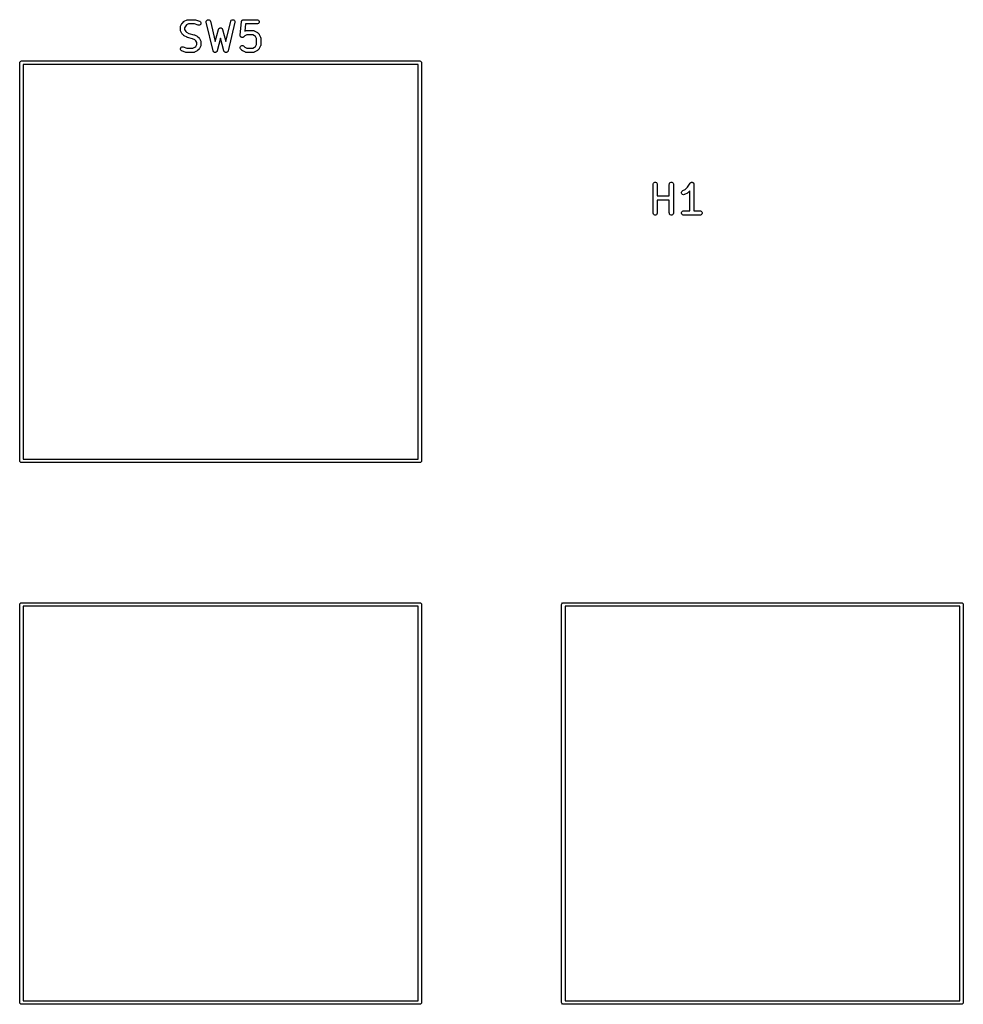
# Model space of a CAD drawing. Header units: inches. Extents: x 1.18 to 3.99, y -2.44 to -1.08.
# Tile 6 of 6: x 2.69 to 3.99, y -2.44 to -1.08. Entities that reach past the tile are written whole.
import ezdxf

# ---------------------------------------------------------------- set-up
doc = ezdxf.new("R2010")
doc.units = ezdxf.units.IN
doc.header["$MEASUREMENT"] = 0
doc.layers.add('F.Silkscreen', color=41, linetype='CONTINUOUS', true_color=0xf2eda1)

msp = doc.modelspace()

# ---------------------------------------------------------------- linework, layer by layer
at = {"layer": 'F.Silkscreen', "linetype": 'CONTINUOUS'}
for p, q in [((2.9117, -1.0893), (2.9135, -1.0874)), ((2.9135, -1.0874), (2.9138, -1.0872)), ((2.9138, -1.0872), (2.9139, -1.0871)), ((2.9138, -1.0872), (2.9138, -1.0872)), ((2.9139, -1.0871), (2.914, -1.0871)), ((2.914, -1.0871), (2.9141, -1.087)), ((2.9141, -1.087), (2.9143, -1.0869)), ((2.9143, -1.0869), (2.9181, -1.085)), ((2.9181, -1.085), (2.9186, -1.0848)), ((2.9186, -1.0848), (2.9187, -1.0848)), ((2.9187, -1.0848), (2.9188, -1.0847)), ((2.9188, -1.0847), (2.9194, -1.0847)), ((2.9194, -1.0847), (2.9287, -1.0847)), ((2.9287, -1.0847), (2.929, -1.0847)), ((2.929, -1.0847), (2.9291, -1.0847)), ((2.9291, -1.0847), (2.9292, -1.0847)), ((2.9292, -1.0847), (2.9293, -1.0847)), ((2.9293, -1.0847), (2.9294, -1.0848)), ((2.9294, -1.0848), (2.9297, -1.0848)), ((2.9297, -1.0848), (2.9353, -1.0867)), ((2.9353, -1.0867), (2.9358, -1.0869)), ((2.9358, -1.0869), (2.9367, -1.0877)), ((2.9367, -1.0877), (2.9372, -1.0887)), ((2.9445, -1.0877), (2.9447, -1.0866)), ((2.9446, -1.0883), (2.9445, -1.0877)), ((2.9447, -1.0866), (2.9453, -1.0856)), ((2.9453, -1.0856), (2.9463, -1.0849)), ((2.9463, -1.0849), (2.9474, -1.0847)), ((2.9474, -1.0847), (2.9485, -1.0849)), ((2.9485, -1.0849), (2.9495, -1.0855)), ((2.9495, -1.0855), (2.9502, -1.0864)), ((2.9502, -1.0864), (2.9504, -1.0869)), ((2.9504, -1.0869), (2.957, -1.1149)), ((2.9717, -1.1149), (2.9784, -1.0869)), ((2.9784, -1.0869), (2.9786, -1.0864)), ((2.9786, -1.0864), (2.9792, -1.0855)), ((2.9792, -1.0855), (2.9802, -1.0849)), ((2.9802, -1.0849), (2.9814, -1.0847)), ((2.9814, -1.0847), (2.9825, -1.0849)), ((2.9825, -1.0849), (2.9834, -1.0856)), ((2.9834, -1.0856), (2.984, -1.0866)), ((2.984, -1.0866), (2.9842, -1.0877)), ((2.9842, -1.0877), (2.9841, -1.0883)), ((2.9914, -1.1061), (2.9933, -1.0873)), ((2.9933, -1.0871), (2.9934, -1.087)), ((2.9933, -1.0873), (2.9933, -1.0871)), ((2.9933, -1.0871), (2.9933, -1.0871)), ((2.9934, -1.0868), (2.9936, -1.0864)), ((2.9934, -1.087), (2.9934, -1.0868)), ((2.9936, -1.0864), (2.9938, -1.086)), ((2.9938, -1.086), (2.9939, -1.0859)), ((2.9939, -1.0859), (2.994, -1.0858)), ((2.994, -1.0858), (2.9943, -1.0855)), ((2.9943, -1.0855), (2.9946, -1.0852)), ((2.9946, -1.0852), (2.9947, -1.0851)), ((2.9947, -1.0851), (2.9949, -1.085)), ((2.9949, -1.085), (2.9953, -1.0849)), ((2.9953, -1.0849), (2.9957, -1.0847)), ((2.9957, -1.0847), (2.9959, -1.0847)), ((2.9959, -1.0847), (2.996, -1.0847)), ((2.996, -1.0847), (2.996, -1.0847)), ((2.996, -1.0847), (2.9962, -1.0847)), ((2.9962, -1.0847), (3.015, -1.0847)), ((3.015, -1.0847), (3.0156, -1.0847)), ((3.0156, -1.0847), (3.0166, -1.0852)), ((3.0166, -1.0852), (3.0174, -1.086)), ((3.0174, -1.086), (3.0179, -1.0871)), ((3.0179, -1.0871), (3.0179, -1.0882)), ((2.9089, -1.0951), (2.909, -1.0946)), ((2.9089, -1.0989), (2.9089, -1.0951)), ((2.909, -1.0995), (2.9089, -1.0989)), ((2.909, -1.0943), (2.9092, -1.0938)), ((2.909, -1.0945), (2.909, -1.0943)), ((2.909, -1.0946), (2.909, -1.0945)), ((2.909, -1.0996), (2.909, -1.0995)), ((2.909, -1.0997), (2.909, -1.0996)), ((2.9092, -1.1002), (2.909, -1.0997)), ((2.9092, -1.0938), (2.9111, -1.0901)), ((2.9111, -1.1039), (2.9092, -1.1002)), ((2.9111, -1.0901), (2.9113, -1.0898)), ((2.9113, -1.0898), (2.9113, -1.0897)), ((2.9113, -1.0897), (2.9114, -1.0897)), ((2.9114, -1.0896), (2.9115, -1.0895)), ((2.9114, -1.0897), (2.9114, -1.0896)), ((2.9115, -1.0895), (2.9117, -1.0893)), ((2.9162, -1.0931), (2.9148, -1.0958)), ((2.9148, -1.0958), (2.9148, -1.0982)), ((2.9148, -1.0982), (2.9162, -1.1009)), ((2.9174, -1.0919), (2.9162, -1.0931)), ((2.9162, -1.1009), (2.9174, -1.1021)), ((2.9201, -1.0906), (2.9174, -1.0919)), ((2.9283, -1.0906), (2.9201, -1.0906)), ((2.9334, -1.0923), (2.9283, -1.0906)), ((2.934, -1.0924), (2.9334, -1.0923)), ((2.9352, -1.0924), (2.934, -1.0924)), ((2.9362, -1.0918), (2.9352, -1.0924)), ((2.9369, -1.091), (2.9362, -1.0918)), ((2.9373, -1.0899), (2.9369, -1.091)), ((2.9372, -1.0887), (2.9373, -1.0899)), ((2.954, -1.1277), (2.9446, -1.0883)), ((2.957, -1.1149), (2.9615, -1.0981)), ((2.9615, -1.0981), (2.9616, -1.098)), ((2.9616, -1.0979), (2.9617, -1.0976)), ((2.9616, -1.098), (2.9616, -1.0979)), ((2.9616, -1.0979), (2.9616, -1.0979)), ((2.9617, -1.0976), (2.962, -1.0973)), ((2.962, -1.0973), (2.9622, -1.0969)), ((2.9622, -1.0969), (2.9623, -1.0968)), ((2.9623, -1.0968), (2.9624, -1.0967)), ((2.9624, -1.0967), (2.9628, -1.0965)), ((2.9628, -1.0965), (2.9631, -1.0962)), ((2.9631, -1.0962), (2.9633, -1.0962)), ((2.9633, -1.0962), (2.9634, -1.0961)), ((2.9634, -1.0961), (2.9638, -1.096)), ((2.9638, -1.096), (2.9642, -1.0959)), ((2.9642, -1.0959), (2.9644, -1.096)), ((2.9644, -1.096), (2.9646, -1.0959)), ((2.9646, -1.0959), (2.9649, -1.096)), ((2.9649, -1.096), (2.9653, -1.0961)), ((2.9653, -1.0961), (2.9655, -1.0962)), ((2.9655, -1.0962), (2.9657, -1.0962)), ((2.9657, -1.0962), (2.966, -1.0965)), ((2.966, -1.0965), (2.9663, -1.0967)), ((2.9663, -1.0967), (2.9664, -1.0968)), ((2.9664, -1.0968), (2.9666, -1.0969)), ((2.9666, -1.0969), (2.9668, -1.0973)), ((2.9668, -1.0973), (2.967, -1.0976)), ((2.967, -1.0976), (2.9671, -1.0979)), ((2.9671, -1.0979), (2.9672, -1.0979)), ((2.9672, -1.0979), (2.9672, -1.098)), ((2.9672, -1.098), (2.9672, -1.0981)), ((2.9672, -1.0981), (2.9717, -1.1149)), ((2.9841, -1.0883), (2.9747, -1.1277)), ((2.9989, -1.0906), (2.9979, -1.1004)), ((2.9979, -1.1004), (2.9987, -1.1)), ((2.9987, -1.1), (2.9992, -1.0998)), ((3.015, -1.0906), (2.9989, -1.0906)), ((2.9992, -1.0998), (2.9993, -1.0998)), ((2.9993, -1.0998), (2.9994, -1.0997)), ((2.9994, -1.0997), (3, -1.0997)), ((3, -1.0997), (3.0094, -1.0997)), ((3.0094, -1.0997), (3.0099, -1.0997)), ((3.0099, -1.0997), (3.01, -1.0998)), ((3.01, -1.0998), (3.0101, -1.0998)), ((3.0101, -1.0998), (3.0107, -1.1)), ((3.0107, -1.1), (3.0144, -1.1019)), ((3.0156, -1.0905), (3.015, -1.0906)), ((3.0166, -1.0901), (3.0156, -1.0905)), ((3.0174, -1.0893), (3.0166, -1.0901)), ((3.0179, -1.0882), (3.0174, -1.0893)), ((2.9113, -1.1042), (2.9111, -1.1039)), ((2.9113, -1.1043), (2.9113, -1.1042)), ((2.9114, -1.1044), (2.9113, -1.1043)), ((2.9115, -1.1045), (2.9114, -1.1044)), ((2.9114, -1.1044), (2.9114, -1.1044)), ((2.9117, -1.1047), (2.9115, -1.1045)), ((2.9135, -1.1066), (2.9117, -1.1047)), ((2.9138, -1.1068), (2.9135, -1.1066)), ((2.9139, -1.1069), (2.9138, -1.1068)), ((2.9138, -1.1068), (2.9138, -1.1068)), ((2.914, -1.107), (2.9139, -1.1069)), ((2.9141, -1.107), (2.914, -1.107)), ((2.9143, -1.1071), (2.9141, -1.107)), ((2.9181, -1.109), (2.9143, -1.1071)), ((2.9174, -1.1021), (2.9204, -1.1036)), ((2.9184, -1.1091), (2.9181, -1.109)), ((2.9181, -1.109), (2.9181, -1.109)), ((2.9181, -1.109), (2.9181, -1.109)), ((2.9186, -1.1092), (2.9184, -1.1091)), ((2.9187, -1.1092), (2.9186, -1.1092)), ((2.9186, -1.1092), (2.9186, -1.1092)), ((2.9258, -1.111), (2.9187, -1.1092)), ((2.9204, -1.1036), (2.9276, -1.1054)), ((2.9289, -1.1126), (2.9258, -1.111)), ((2.9276, -1.1054), (2.9276, -1.1054)), ((2.9276, -1.1054), (2.9277, -1.1054)), ((2.9277, -1.1054), (2.9279, -1.1055)), ((2.9279, -1.1055), (2.9281, -1.1056)), ((2.9281, -1.1056), (2.9282, -1.1056)), ((2.9282, -1.1056), (2.9282, -1.1056)), ((2.9282, -1.1056), (2.9319, -1.1075)), ((2.9301, -1.1138), (2.9289, -1.1126)), ((2.9314, -1.1164), (2.9301, -1.1138)), ((2.9319, -1.1075), (2.9322, -1.1076)), ((2.9322, -1.1076), (2.9323, -1.1077)), ((2.9323, -1.1077), (2.9323, -1.1077)), ((2.9323, -1.1077), (2.9324, -1.1078)), ((2.9324, -1.1078), (2.9325, -1.1079)), ((2.9325, -1.1079), (2.9327, -1.108)), ((2.9327, -1.108), (2.9346, -1.1099)), ((2.9346, -1.1099), (2.9348, -1.1101)), ((2.9348, -1.1101), (2.9348, -1.1102)), ((2.9348, -1.1102), (2.9349, -1.1103)), ((2.9349, -1.1103), (2.935, -1.1104)), ((2.935, -1.1104), (2.935, -1.1104)), ((2.935, -1.1104), (2.9351, -1.1107)), ((2.9351, -1.1107), (2.937, -1.1144)), ((2.937, -1.1144), (2.9372, -1.115)), ((2.9372, -1.115), (2.9372, -1.1151)), ((2.9372, -1.1151), (2.9373, -1.1152)), ((2.9373, -1.1152), (2.9373, -1.1158)), ((2.9644, -1.1103), (2.9597, -1.1278)), ((2.969, -1.1278), (2.9644, -1.1103)), ((2.9914, -1.1067), (2.9914, -1.1061)), ((2.9915, -1.1068), (2.9914, -1.1067)), ((2.9915, -1.107), (2.9915, -1.1068)), ((2.9916, -1.1074), (2.9915, -1.107)), ((2.9918, -1.1078), (2.9916, -1.1074)), ((2.9919, -1.1079), (2.9918, -1.1078)), ((2.9919, -1.108), (2.9919, -1.1079)), ((2.9922, -1.1083), (2.9919, -1.108)), ((2.9925, -1.1087), (2.9922, -1.1083)), ((2.9926, -1.1087), (2.9925, -1.1087)), ((2.9927, -1.1088), (2.9926, -1.1087)), ((2.9931, -1.109), (2.9927, -1.1088)), ((2.9935, -1.1092), (2.9931, -1.109)), ((2.9937, -1.1092), (2.9935, -1.1092)), ((2.9938, -1.1093), (2.9937, -1.1092)), ((2.9942, -1.1093), (2.9938, -1.1093)), ((2.9947, -1.1093), (2.9942, -1.1093)), ((2.9948, -1.1093), (2.9947, -1.1093)), ((2.9949, -1.1093), (2.9948, -1.1093)), ((2.9953, -1.1091), (2.9949, -1.1093)), ((2.9958, -1.109), (2.9953, -1.1091)), ((2.9959, -1.1089), (2.9958, -1.109)), ((2.996, -1.1088), (2.9959, -1.1089)), ((2.9965, -1.1085), (2.996, -1.1088)), ((2.998, -1.1069), (2.9965, -1.1085)), ((3.0007, -1.1056), (2.998, -1.1069)), ((3.0087, -1.1056), (3.0007, -1.1056)), ((3.0114, -1.1069), (3.0087, -1.1056)), ((3.0126, -1.1081), (3.0114, -1.1069)), ((3.0139, -1.1108), (3.0126, -1.1081)), ((3.0139, -1.1188), (3.0139, -1.1108)), ((3.0144, -1.1019), (3.0147, -1.102)), ((3.0147, -1.102), (3.0148, -1.102)), ((3.0148, -1.102), (3.0148, -1.1021)), ((3.0148, -1.1021), (3.0149, -1.1022)), ((3.0149, -1.1022), (3.015, -1.1022)), ((3.015, -1.1022), (3.0152, -1.1024)), ((3.0152, -1.1024), (3.0171, -1.1043)), ((3.0171, -1.1043), (3.0173, -1.1045)), ((3.0173, -1.1045), (3.0173, -1.1046)), ((3.0173, -1.1046), (3.0174, -1.1047)), ((3.0174, -1.1047), (3.0174, -1.1047)), ((3.0174, -1.1047), (3.0175, -1.1048)), ((3.0175, -1.1048), (3.0176, -1.1051)), ((3.0176, -1.1051), (3.0195, -1.1088)), ((3.0195, -1.1088), (3.0197, -1.1093)), ((3.0197, -1.1093), (3.0197, -1.1095)), ((3.0197, -1.1095), (3.0198, -1.1096)), ((3.0198, -1.1096), (3.0198, -1.1101)), ((3.0198, -1.1101), (3.0198, -1.1195)), ((2.9089, -1.1248), (2.9093, -1.1237)), ((2.909, -1.1259), (2.9089, -1.1248)), ((2.9095, -1.1269), (2.909, -1.1259)), ((2.9093, -1.1237), (2.9101, -1.1228)), ((2.9104, -1.1277), (2.9095, -1.1269)), ((2.9101, -1.1228), (2.9111, -1.1223)), ((2.9109, -1.1279), (2.9104, -1.1277)), ((2.9166, -1.1298), (2.9109, -1.1279)), ((2.9111, -1.1223), (2.9122, -1.1222)), ((2.9122, -1.1222), (2.9128, -1.1223)), ((2.9128, -1.1223), (2.918, -1.124)), ((2.918, -1.124), (2.9262, -1.124)), ((2.9262, -1.124), (2.9289, -1.1227)), ((2.9319, -1.1278), (2.9282, -1.1296)), ((2.9289, -1.1227), (2.9301, -1.1215)), ((2.9301, -1.1215), (2.9314, -1.1188)), ((2.9314, -1.1188), (2.9314, -1.1164)), ((2.9322, -1.1276), (2.9319, -1.1278)), ((2.9323, -1.1276), (2.9322, -1.1276)), ((2.9324, -1.1275), (2.9323, -1.1275)), ((2.9323, -1.1275), (2.9323, -1.1276)), ((2.9325, -1.1274), (2.9324, -1.1275)), ((2.9327, -1.1272), (2.9325, -1.1274)), ((2.9346, -1.1253), (2.9327, -1.1272)), ((2.9348, -1.1251), (2.9346, -1.1253)), ((2.9349, -1.125), (2.9348, -1.1251)), ((2.9348, -1.1251), (2.9348, -1.1251)), ((2.935, -1.1249), (2.9349, -1.125)), ((2.9351, -1.1246), (2.935, -1.1248)), ((2.935, -1.1248), (2.935, -1.1249)), ((2.937, -1.1208), (2.9351, -1.1246)), ((2.9372, -1.1203), (2.937, -1.1208)), ((2.9373, -1.1201), (2.9372, -1.1202)), ((2.9372, -1.1202), (2.9372, -1.1203)), ((2.9373, -1.1158), (2.9373, -1.1195)), ((2.9373, -1.1195), (2.9373, -1.1201)), ((2.9541, -1.1279), (2.954, -1.1277)), ((2.9541, -1.128), (2.9541, -1.1279)), ((2.9542, -1.1282), (2.9541, -1.128)), ((2.9541, -1.128), (2.9541, -1.128)), ((2.9544, -1.1286), (2.9542, -1.1282)), ((2.9547, -1.129), (2.9544, -1.1286)), ((2.9593, -1.1286), (2.959, -1.129)), ((2.9595, -1.1283), (2.9593, -1.1286)), ((2.9596, -1.1281), (2.9595, -1.1283)), ((2.9597, -1.128), (2.9596, -1.128)), ((2.9596, -1.128), (2.9596, -1.1281)), ((2.9597, -1.1278), (2.9597, -1.128)), ((2.9691, -1.128), (2.969, -1.1278)), ((2.9691, -1.1281), (2.9691, -1.128)), ((2.9691, -1.128), (2.9691, -1.128)), ((2.9692, -1.1283), (2.9691, -1.1281)), ((2.9695, -1.1286), (2.9692, -1.1283)), ((2.9697, -1.129), (2.9695, -1.1286)), ((2.9743, -1.1286), (2.9741, -1.129)), ((2.9746, -1.1282), (2.9743, -1.1286)), ((2.9747, -1.128), (2.9746, -1.128)), ((2.9746, -1.128), (2.9746, -1.1282)), ((2.9747, -1.1277), (2.9747, -1.1279)), ((2.9747, -1.1279), (2.9747, -1.128)), ((2.9915, -1.1227), (2.9919, -1.1216)), ((2.9915, -1.1238), (2.9915, -1.1227)), ((2.9919, -1.1249), (2.9915, -1.1238)), ((2.9919, -1.1216), (2.9927, -1.1208)), ((2.9923, -1.1253), (2.9919, -1.1249)), ((2.9942, -1.1272), (2.9923, -1.1253)), ((2.9927, -1.1208), (2.9938, -1.1204)), ((2.9938, -1.1204), (2.9949, -1.1204)), ((2.9944, -1.1274), (2.9942, -1.1272)), ((2.9944, -1.1275), (2.9944, -1.1274)), ((2.9945, -1.1275), (2.9944, -1.1275)), ((2.9946, -1.1276), (2.9945, -1.1275)), ((2.9947, -1.1276), (2.9946, -1.1276)), ((2.9949, -1.1278), (2.9947, -1.1276)), ((2.9949, -1.1204), (2.996, -1.1208)), ((2.9987, -1.1296), (2.9949, -1.1278)), ((2.996, -1.1208), (2.9965, -1.1212)), ((2.9965, -1.1212), (2.998, -1.1227)), ((2.998, -1.1227), (3.0007, -1.124)), ((3.0007, -1.124), (3.0087, -1.124)), ((3.0087, -1.124), (3.0114, -1.1227)), ((3.0144, -1.1278), (3.0107, -1.1296)), ((3.0114, -1.1227), (3.0126, -1.1215)), ((3.0126, -1.1215), (3.0139, -1.1188)), ((3.0147, -1.1276), (3.0144, -1.1278)), ((3.0148, -1.1276), (3.0147, -1.1276)), ((3.0149, -1.1275), (3.0148, -1.1275)), ((3.0148, -1.1275), (3.0148, -1.1276)), ((3.015, -1.1274), (3.0149, -1.1275)), ((3.0152, -1.1272), (3.015, -1.1274)), ((3.0171, -1.1253), (3.0152, -1.1272)), ((3.0173, -1.1251), (3.0171, -1.1253)), ((3.0174, -1.125), (3.0173, -1.1251)), ((3.0173, -1.1251), (3.0173, -1.1251)), ((3.0175, -1.1248), (3.0174, -1.1249)), ((3.0174, -1.1249), (3.0174, -1.125)), ((3.0176, -1.1246), (3.0175, -1.1248)), ((3.0195, -1.1208), (3.0176, -1.1246)), ((3.0197, -1.1203), (3.0195, -1.1208)), ((3.0198, -1.1201), (3.0197, -1.1202)), ((3.0197, -1.1202), (3.0197, -1.1203)), ((3.0198, -1.1195), (3.0198, -1.1201)), ((2.6872, -1.1432), (2.6885, -1.1419)), ((2.6885, -1.1419), (2.6894, -1.1417)), ((2.6894, -1.1417), (3.2394, -1.1417)), ((2.9169, -1.1299), (2.9166, -1.1298)), ((2.917, -1.1299), (2.9169, -1.1299)), ((2.9169, -1.1299), (2.9169, -1.1299)), ((2.9171, -1.1299), (2.917, -1.1299)), ((2.9172, -1.1299), (2.9171, -1.1299)), ((2.9175, -1.13), (2.9172, -1.1299)), ((2.9269, -1.13), (2.9175, -1.13)), ((2.9275, -1.1299), (2.9269, -1.13)), ((2.9277, -1.1298), (2.9275, -1.1299)), ((2.9275, -1.1299), (2.9275, -1.1299)), ((2.9282, -1.1296), (2.9277, -1.1298)), ((2.9548, -1.129), (2.9547, -1.129)), ((2.9549, -1.1292), (2.9548, -1.129)), ((2.9552, -1.1294), (2.9549, -1.1292)), ((2.9556, -1.1297), (2.9552, -1.1294)), ((2.9557, -1.1297), (2.9556, -1.1297)), ((2.9558, -1.1298), (2.9557, -1.1297)), ((2.9563, -1.1298), (2.9558, -1.1298)), ((2.9567, -1.1299), (2.9563, -1.1298)), ((2.9568, -1.1299), (2.9567, -1.1299)), ((2.957, -1.13), (2.9568, -1.1299)), ((2.9574, -1.1299), (2.957, -1.13)), ((2.9578, -1.1298), (2.9574, -1.1299)), ((2.958, -1.1297), (2.9578, -1.1298)), ((2.9581, -1.1297), (2.958, -1.1297)), ((2.9584, -1.1294), (2.9581, -1.1297)), ((2.9588, -1.1292), (2.9584, -1.1294)), ((2.9589, -1.1291), (2.9588, -1.1292)), ((2.959, -1.129), (2.9589, -1.1291)), ((2.9698, -1.1291), (2.9697, -1.129)), ((2.9699, -1.1292), (2.9698, -1.1291)), ((2.9703, -1.1294), (2.9699, -1.1292)), ((2.9706, -1.1297), (2.9703, -1.1294)), ((2.9708, -1.1297), (2.9706, -1.1297)), ((2.9709, -1.1298), (2.9708, -1.1297)), ((2.9713, -1.1299), (2.9709, -1.1298)), ((2.9718, -1.13), (2.9713, -1.1299)), ((2.9719, -1.1299), (2.9718, -1.13)), ((2.9721, -1.1299), (2.9719, -1.1299)), ((2.9725, -1.1298), (2.9721, -1.1299)), ((2.9729, -1.1298), (2.9725, -1.1298)), ((2.973, -1.1297), (2.9729, -1.1298)), ((2.9732, -1.1297), (2.973, -1.1297)), ((2.9735, -1.1294), (2.9732, -1.1297)), ((2.9739, -1.1292), (2.9735, -1.1294)), ((2.974, -1.129), (2.9739, -1.1292)), ((2.9741, -1.129), (2.974, -1.129)), ((2.9992, -1.1298), (2.9987, -1.1296)), ((2.9993, -1.1299), (2.9992, -1.1298)), ((2.9994, -1.1299), (2.9993, -1.1299)), ((3, -1.13), (2.9994, -1.1299)), ((3.0094, -1.13), (3, -1.13)), ((3.0099, -1.1299), (3.0094, -1.13)), ((3.01, -1.1299), (3.0099, -1.1299)), ((3.0101, -1.1298), (3.01, -1.1299)), ((3.0107, -1.1296), (3.0101, -1.1298)), ((3.2394, -1.1417), (3.2403, -1.1419)), ((3.2403, -1.1419), (3.2416, -1.1432)), ((2.687, -1.1441), (2.6872, -1.1432)), ((2.687, -1.6941), (2.687, -1.1441)), ((2.6917, -1.1465), (2.6917, -1.6917)), ((3.237, -1.1465), (2.6917, -1.1465)), ((3.237, -1.6917), (3.237, -1.1465)), ((3.2416, -1.1432), (3.2417, -1.1441)), ((3.2417, -1.1441), (3.2417, -1.6941)), ((3.5615, -1.3122), (3.5616, -1.3116)), ((3.5615, -1.3516), (3.5615, -1.3122)), ((3.5616, -1.3116), (3.562, -1.3106)), ((3.562, -1.3106), (3.5629, -1.3097)), ((3.5629, -1.3097), (3.5639, -1.3093)), ((3.5639, -1.3093), (3.5651, -1.3093)), ((3.5651, -1.3093), (3.5661, -1.3097)), ((3.5661, -1.3097), (3.5669, -1.3106)), ((3.5669, -1.3106), (3.5674, -1.3116)), ((3.5674, -1.3116), (3.5674, -1.3122)), ((3.5674, -1.3122), (3.5674, -1.328)), ((3.584, -1.3122), (3.5841, -1.3116)), ((3.584, -1.328), (3.584, -1.3122)), ((3.5841, -1.3116), (3.5845, -1.3106)), ((3.5845, -1.3106), (3.5853, -1.3097)), ((3.5853, -1.3097), (3.5864, -1.3093)), ((3.5864, -1.3093), (3.5876, -1.3093)), ((3.5876, -1.3093), (3.5886, -1.3097)), ((3.5886, -1.3097), (3.5894, -1.3106)), ((3.5894, -1.3106), (3.5899, -1.3116)), ((3.5899, -1.3116), (3.5899, -1.3122)), ((3.5899, -1.3122), (3.5899, -1.3516)), ((3.6025, -1.3208), (3.6059, -1.3191)), ((3.6059, -1.3191), (3.6091, -1.3159)), ((3.6091, -1.3159), (3.6127, -1.3106)), ((3.6127, -1.3106), (3.613, -1.3101)), ((3.6127, -1.3106), (3.6127, -1.3106)), ((3.6127, -1.3106), (3.6127, -1.3106)), ((3.6127, -1.3106), (3.6127, -1.3106)), ((3.613, -1.3101), (3.6133, -1.3099)), ((3.6133, -1.3099), (3.6135, -1.3097)), ((3.6135, -1.3097), (3.6137, -1.3096)), ((3.6137, -1.3096), (3.614, -1.3095)), ((3.614, -1.3095), (3.6143, -1.3094)), ((3.6143, -1.3094), (3.6145, -1.3093)), ((3.6145, -1.3093), (3.6148, -1.3093)), ((3.6148, -1.3093), (3.6151, -1.3092)), ((3.6151, -1.3092), (3.6154, -1.3093)), ((3.6154, -1.3093), (3.6157, -1.3093)), ((3.6157, -1.3093), (3.616, -1.3094)), ((3.616, -1.3094), (3.6162, -1.3095)), ((3.6162, -1.3095), (3.6165, -1.3096)), ((3.6165, -1.3096), (3.6168, -1.3097)), ((3.6168, -1.3097), (3.617, -1.3099)), ((3.617, -1.3099), (3.6172, -1.3101)), ((3.6172, -1.3101), (3.6174, -1.3104)), ((3.6174, -1.3104), (3.6176, -1.3106)), ((3.6176, -1.3106), (3.6177, -1.3108)), ((3.6177, -1.3108), (3.6178, -1.3111)), ((3.6178, -1.3111), (3.6179, -1.3114)), ((3.6179, -1.3114), (3.618, -1.3116)), ((3.618, -1.3116), (3.6181, -1.3122)), ((3.6181, -1.3122), (3.6181, -1.3122)), ((3.6181, -1.3122), (3.6181, -1.3122)), ((3.6181, -1.3122), (3.6181, -1.3122)), ((3.6181, -1.3122), (3.6181, -1.3486)), ((3.5674, -1.328), (3.584, -1.328)), ((3.6009, -1.3231), (3.6013, -1.322)), ((3.601, -1.3242), (3.6009, -1.3231)), ((3.6015, -1.3253), (3.601, -1.3242)), ((3.6013, -1.322), (3.6021, -1.3211)), ((3.6024, -1.326), (3.6015, -1.3253)), ((3.6021, -1.3211), (3.6025, -1.3208)), ((3.6035, -1.3264), (3.6024, -1.326)), ((3.6046, -1.3263), (3.6035, -1.3264)), ((3.6052, -1.3261), (3.6046, -1.3263)), ((3.6089, -1.3242), (3.6052, -1.3261)), ((3.6092, -1.3241), (3.6089, -1.3242)), ((3.6093, -1.324), (3.6092, -1.3241)), ((3.6094, -1.3239), (3.6093, -1.324)), ((3.6093, -1.324), (3.6093, -1.324)), ((3.6095, -1.3238), (3.6094, -1.3239)), ((3.6097, -1.3237), (3.6095, -1.3238)), ((3.6122, -1.3212), (3.6097, -1.3237)), ((3.6122, -1.3486), (3.6122, -1.3212)), ((3.584, -1.3339), (3.5674, -1.3339)), ((3.5674, -1.3339), (3.5674, -1.3516)), ((3.584, -1.3516), (3.584, -1.3339)), ((3.5616, -1.3521), (3.5615, -1.3516)), ((3.562, -1.3532), (3.5616, -1.3521)), ((3.5629, -1.354), (3.562, -1.3532)), ((3.5639, -1.3545), (3.5629, -1.354)), ((3.5651, -1.3545), (3.5639, -1.3545)), ((3.5661, -1.354), (3.5651, -1.3545)), ((3.5669, -1.3532), (3.5661, -1.354)), ((3.5674, -1.3521), (3.5669, -1.3532)), ((3.5674, -1.3516), (3.5674, -1.3521)), ((3.5841, -1.3521), (3.584, -1.3516)), ((3.5845, -1.3532), (3.5841, -1.3521)), ((3.5853, -1.354), (3.5845, -1.3532)), ((3.5864, -1.3545), (3.5853, -1.354)), ((3.5876, -1.3545), (3.5864, -1.3545)), ((3.5886, -1.354), (3.5876, -1.3545)), ((3.5894, -1.3532), (3.5886, -1.354)), ((3.5899, -1.3521), (3.5894, -1.3532)), ((3.5899, -1.3516), (3.5899, -1.3521)), ((3.601, -1.351), (3.6014, -1.3499)), ((3.601, -1.3521), (3.601, -1.351)), ((3.6014, -1.3532), (3.601, -1.3521)), ((3.6014, -1.3499), (3.6022, -1.3491)), ((3.6022, -1.354), (3.6014, -1.3532)), ((3.6022, -1.3491), (3.6033, -1.3487)), ((3.6033, -1.3545), (3.6022, -1.354)), ((3.6033, -1.3487), (3.6039, -1.3486)), ((3.6039, -1.3545), (3.6033, -1.3545)), ((3.6039, -1.3486), (3.6122, -1.3486)), ((3.6264, -1.3545), (3.6039, -1.3545)), ((3.6181, -1.3486), (3.6264, -1.3486)), ((3.6264, -1.3486), (3.6269, -1.3487)), ((3.6269, -1.3545), (3.6264, -1.3545)), ((3.6269, -1.3487), (3.628, -1.3491)), ((3.628, -1.354), (3.6269, -1.3545)), ((3.628, -1.3491), (3.6288, -1.3499)), ((3.6288, -1.3532), (3.628, -1.354)), ((3.6288, -1.3499), (3.6293, -1.351)), ((3.6293, -1.3521), (3.6288, -1.3532)), ((3.6293, -1.351), (3.6293, -1.3521)), ((2.6872, -1.695), (2.687, -1.6941)), ((2.6885, -1.6963), (2.6872, -1.695)), ((2.6894, -1.6965), (2.6885, -1.6963)), ((3.2394, -1.6965), (2.6894, -1.6965)), ((2.6917, -1.6917), (3.237, -1.6917)), ((3.2403, -1.6963), (3.2394, -1.6965)), ((3.2416, -1.695), (3.2403, -1.6963)), ((3.2417, -1.6941), (3.2416, -1.695)), ((2.6874, -1.8914), (2.6887, -1.8901)), ((2.6887, -1.8901), (2.6896, -1.89)), ((2.6896, -1.89), (3.2396, -1.89)), ((3.2396, -1.89), (3.2405, -1.8901)), ((3.2405, -1.8901), (3.2417, -1.8914)), ((3.4354, -1.8914), (3.4367, -1.8901)), ((3.4367, -1.8901), (3.4376, -1.89)), ((3.4376, -1.89), (3.9876, -1.89)), ((3.9876, -1.89), (3.9885, -1.8901)), ((3.9885, -1.8901), (3.9898, -1.8914)), ((2.6872, -1.8923), (2.6874, -1.8914)), ((2.6872, -2.4423), (2.6872, -1.8923)), ((2.6919, -1.8947), (2.6919, -2.44)), ((3.2372, -1.8947), (2.6919, -1.8947)), ((3.2372, -2.44), (3.2372, -1.8947)), ((3.2417, -1.8914), (3.2419, -1.8923)), ((3.2419, -1.8923), (3.2419, -2.4423)), ((3.4352, -1.8923), (3.4354, -1.8914)), ((3.4352, -2.4423), (3.4352, -1.8923)), ((3.44, -1.8947), (3.44, -2.44)), ((3.9852, -1.8947), (3.44, -1.8947)), ((3.9852, -2.44), (3.9852, -1.8947)), ((3.9898, -1.8914), (3.99, -1.8923)), ((3.99, -1.8923), (3.99, -2.4423)), ((2.6874, -2.4432), (2.6872, -2.4423)), ((2.6887, -2.4445), (2.6874, -2.4432)), ((2.6896, -2.4447), (2.6887, -2.4445)), ((3.2396, -2.4447), (2.6896, -2.4447)), ((2.6919, -2.44), (3.2372, -2.44)), ((3.2405, -2.4445), (3.2396, -2.4447)), ((3.2417, -2.4432), (3.2405, -2.4445)), ((3.2419, -2.4423), (3.2417, -2.4432)), ((3.4354, -2.4432), (3.4352, -2.4423)), ((3.4367, -2.4445), (3.4354, -2.4432)), ((3.4376, -2.4447), (3.4367, -2.4445)), ((3.9876, -2.4447), (3.4376, -2.4447)), ((3.44, -2.44), (3.9852, -2.44)), ((3.9885, -2.4445), (3.9876, -2.4447)), ((3.9898, -2.4432), (3.9885, -2.4445)), ((3.99, -2.4423), (3.9898, -2.4432))]:
    msp.add_line(p, q, dxfattribs=at)

doc.saveas('drawing.dxf')
